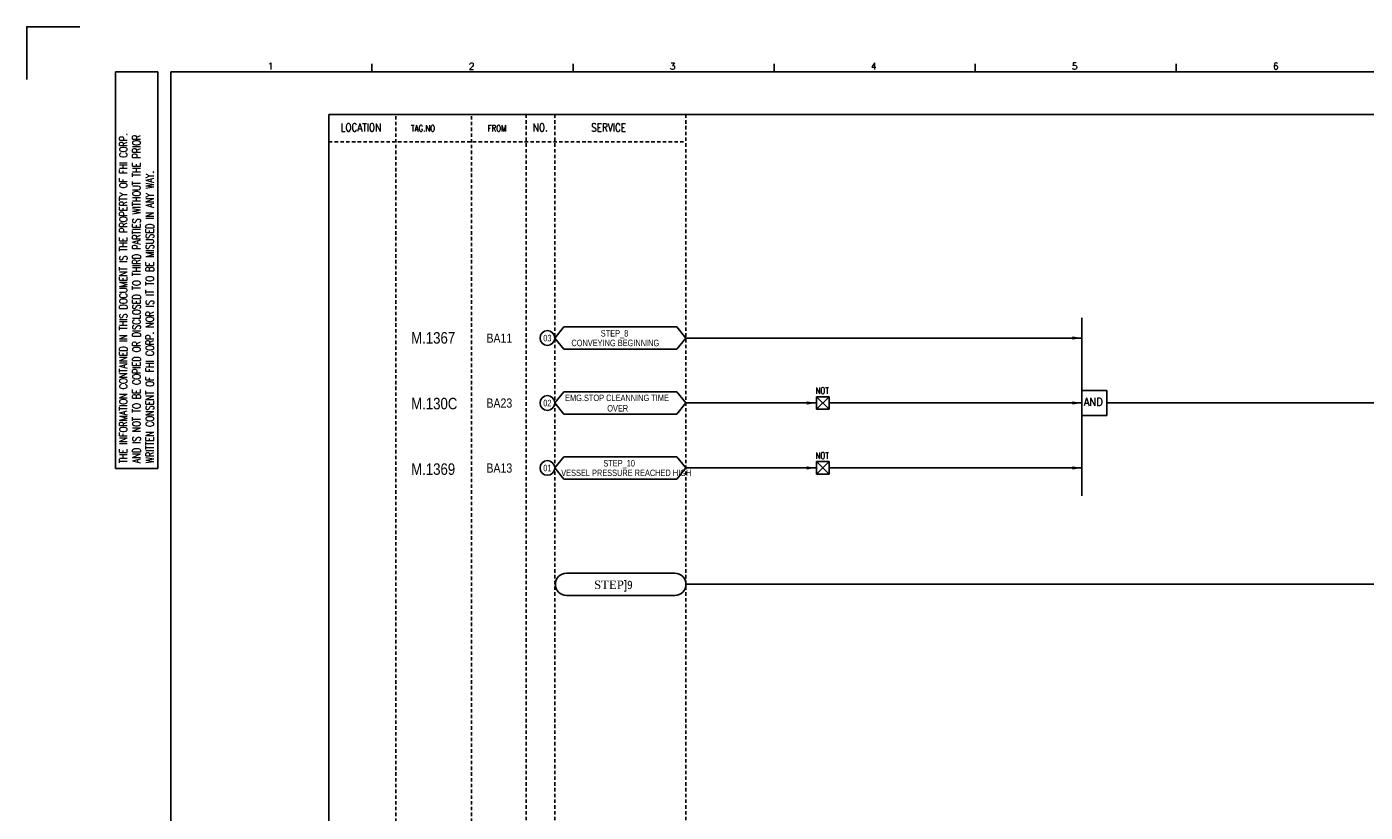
# Model space of a CAD drawing. Extents: x 1470 to 2436, y 472 to 1154.
# Tile 2 of 4: x 1470 to 2051, y 813 to 1154. Entities that reach past the tile are written whole.
import ezdxf
from ezdxf.enums import TextEntityAlignment as Align

# ---------------------------------------------------------------- set-up
doc = ezdxf.new("R2010")
doc.units = 0
doc.header["$MEASUREMENT"] = 0
doc.linetypes.add('HIDDEN', pattern=[4, 1.5, -1, 1.5])
doc.layers.get('0').update_dxf_attribs({"linetype": 'CONTINUOUS'})
doc.layers.get('DEFPOINTS').update_dxf_attribs({"linetype": 'CONTINUOUS'})
for name, color, linetype in [('CON', 4, 'CONTINUOUS'), ('DCS', 7, 'CONTINUOUS'), ('DIM', 3, 'CONTINUOUS'), ('HID', 2, 'HIDDEN'), ('圖框CON', 4, 'CONTINUOUS'), ('框線', 6, 'CONTINUOUS')]:
    doc.layers.add(name, color=color, linetype=linetype)
doc.styles.add('DAYUKP', font='complex', dxfattribs={"bigfont": 'DAYUKP.SHX'})
doc.styles.add('ROMANS', font='romans', dxfattribs={"width": 0.8})
doc.styles.add('style3', font='ARIALN.TTF')

# ---------------------------------------------------------------- blocks, each defined once
blk = doc.blocks.new('LEADER')
at = {"layer": 'CON'}
blk.add_solid([(0.85, -0.57), (0.85, -1.57), (3.85, -1.07)], dxfattribs=at)
blk = doc.blocks.new('1')
at = {"layer": 'DEFPOINTS'}
blk.add_lwpolyline([(1268.99, 689.33), (1246.02, 689.33), (1246.02, 666.36)], dxfattribs=at)
at = {"layer": '圖框CON'}
for p, q in [((1284.5, 669.81), (1302.87, 669.81)), ((1284.5, 497.52), (1284.5, 669.81)), ((1302.87, 497.52), (1302.87, 669.81)), ((1395.91, 669.85), (1395.91, 673.29)), ((1483.2, 669.85), (1483.2, 673.29)), ((1570.49, 669.85), (1570.49, 673.29)), ((1657.78, 669.85), (1657.78, 673.29)), ((1745.08, 669.85), (1745.08, 673.29)), ((1284.5, 497.52), (1302.87, 497.52))]:
    blk.add_line(p, q, dxfattribs=at)
at = {"layer": '框線'}
for p, q in [((1308.62, 669.81), (1308.62, 26.6)), ((2181.53, 669.81), (1308.62, 669.81))]:
    blk.add_line(p, q, dxfattribs=at)
at = {"style": 'DAYUKP'}
for s, p in [('1', (1350.64, 670.78)), ('2', (1437.93, 670.78)), ('3', (1525.22, 670.78)), ('4', (1612.51, 670.78)), ('5', (1699.8, 670.78)), ('6', (1787.1, 670.78))]:
    blk.add_text(s, height=2.87, dxfattribs=at).set_placement(p)
at = {"layer": 'DIM', "style": 'ROMANS', "width": 0.75}
for s, p in [('THE INFORMATION CONTAINED IN THIS DOCUMENT IS THE PROPERTY OF FHI CORP.', (1287.94, 499.82)), ('AND IS NOT TO BE COPIED OR DISCLOSED TO THIRD PARTIES WITHOUT THE PRIOR', (1293.68, 499.82)), ('WRITTEN CONSENT OF FHI CORP. NOR IS IT TO BE MISUSED IN ANY WAY.', (1299.43, 499.82))]:
    blk.add_text(s, height=3.4457, rotation=90, dxfattribs=at).set_placement(p, align=Align.MIDDLE_LEFT)

msp = doc.modelspace()

# ---------------------------------------------------------------- linework, layer by layer
at = {"layer": 'CON', "color": 6}
for p, q in [((1698.95, 1019.31), (1702.85, 1024.13)), ((1751.98, 1024.13), (1702.85, 1024.13)), ((1755.88, 1019.31), (1751.98, 1024.13)), ((1927.79, 1028.03), (1927.79, 950.74)), ((1698.95, 1019.31), (1702.85, 1014.5)), ((1755.88, 1019.31), (1751.98, 1014.5)), ((1702.85, 1014.5), (1751.98, 1014.5)), ((1698.95, 991.1), (1702.85, 995.92)), ((1751.98, 995.92), (1702.85, 995.92)), ((1755.88, 991.1), (1751.98, 995.92)), ((1812.53, 988.37), (1812.53, 993.83)), ((1817.99, 993.83), (1812.53, 988.37)), ((1812.53, 993.83), (1817.99, 988.37)), ((1812.53, 993.83), (1817.99, 993.83)), ((1817.99, 993.83), (1817.99, 988.37)), ((1927.79, 985.62), (1927.79, 996.58)), ((1938.66, 996.58), (1927.79, 996.58)), ((1938.66, 985.62), (1938.66, 996.58)), ((1698.95, 991.1), (1702.85, 986.28)), ((1755.88, 991.1), (1751.98, 986.28)), ((1817.99, 988.37), (1812.53, 988.37)), ((1702.85, 986.28), (1751.98, 986.28)), ((1938.66, 985.62), (1927.79, 985.62)), ((1698.95, 962.89), (1702.85, 967.71)), ((1751.98, 967.71), (1702.85, 967.71)), ((1755.88, 962.89), (1751.98, 967.71)), ((1812.53, 965.62), (1817.99, 965.62)), ((1812.53, 965.62), (1817.99, 960.16)), ((1817.99, 965.62), (1812.53, 960.16)), ((1812.53, 960.16), (1812.53, 965.62)), ((1817.99, 965.62), (1817.99, 960.16)), ((1698.95, 962.89), (1702.85, 958.07)), ((1755.88, 962.89), (1751.98, 958.07)), ((1817.99, 960.16), (1812.53, 960.16)), ((1702.85, 958.07), (1751.98, 958.07)), ((1751.06, 917.15), (1704, 917.15)), ((1704, 907.52), (1751.06, 907.52))]:
    msp.add_line(p, q, dxfattribs=at)
at = {"layer": 'CON'}
for p, q in [((1755.88, 1019.31), (1927.79, 1019.31)), ((1755.88, 991.1), (1812.53, 991.1)), ((1817.99, 991.1), (1927.79, 991.1)), ((2201.08, 991.1), (1938.66, 991.1)), ((1755.88, 962.89), (1812.53, 962.89)), ((1817.99, 962.89), (1927.79, 962.89)), ((2201.08, 912.34), (1755.65, 912.34))]:
    msp.add_line(p, q, dxfattribs=at)
msp.add_lwpolyline([(1600.83, 1116.39), (2314.83, 1116.39), (2314.83, 616.58), (1600.83, 616.58)], close=True, dxfattribs=at)
for centre in [(1695.73, 1019.31), (1695.73, 991.1), (1695.73, 962.89)]:
    msp.add_circle(centre, 3.21, dxfattribs=at)
at = {"layer": 'CON', "color": 6}
for centre, start, end in [((1704, 912.34), 90, 270), ((1751.06, 912.34), 270, 90)]:
    msp.add_arc(centre, 4.82, start, end, dxfattribs=at)
at = {"layer": 'HID'}
for p, q in [((1686.52, 1116.39), (1686.52, 616.56)), ((1698.95, 1116.39), (1698.95, 616.56)), ((1755.88, 1116.39), (1755.88, 616.58)), ((1629.88, 1115.69), (1629.88, 616.58)), ((1662.8, 1115.69), (1662.8, 616.58)), ((1600.83, 1104.48), (1755.88, 1104.48))]:
    msp.add_line(p, q, dxfattribs=at)

# ---------------------------------------------------------------- block references
msp.add_blockref('1', (223.64, 465.15))
at = {"layer": 'CON', "xscale": 1.4, "yscale": 1.4, "zscale": 1.4}
for p in [(1922.4, 1020.8), (1807.14, 992.59), (1922.4, 992.59), (1807.14, 964.38), (1922.4, 964.38)]:
    msp.add_blockref('LEADER', p, dxfattribs=at)

# ---------------------------------------------------------------- texts
at = {"layer": 'CON', "style": 'ROMANS', "width": 0.8}
for s, p in [('LOCATION', (1614.75, 1110.78)), ('NO.', (1692.65, 1110.78)), ('SERVICE', (1722.3, 1110.71))]:
    msp.add_text(s, height=3.5, dxfattribs=at).set_placement(p, align=Align.MIDDLE)
at = {"layer": 'CON', "style": 'ROMANS'}
for s, height, width, p in [('TAG.NO', 2.8, 0.8, (1636.49, 1108.13)), ('FROM', 2.8, 0.8, (1669.74, 1108.13)), ('NOT', 2.8, 0.8, (1812.13, 994.22)), ('AND', 3.5, 0.9, (1928.59, 988.78)), ('NOT', 2.8, 0.8, (1812.13, 966.01))]:
    msp.add_text(s, height=height, dxfattribs=dict(at, width=width)).set_placement(p, align=Align.BOTTOM_LEFT)
at = {"layer": 'CON', "style": 'style3'}
for s, p in [('BA11', (1669.24, 1019.26)), ('BA23', (1669.24, 991.05)), ('BA13', (1669.24, 962.84))]:
    msp.add_text(s, height=4, dxfattribs=at).set_placement(p, align=Align.MIDDLE_LEFT)
for s, p in [('03', (1693.92, 1017.03)), ('CONVEYING BEGINNING', (1706.13, 1014.93)), ('STEP_8', (1718.89, 1019.11)), ('EMG.STOP CLEANNING TIME ', (1703.39, 991.08)), ('02', (1693.92, 988.82)), ('OVER', (1721.69, 986.54)), ('STEP_10', (1720, 962.69)), ('01', (1693.92, 960.61)), ('VESSEL PRESSURE REACHED HIGH', (1701.71, 958.51))]:
    msp.add_text(s, height=2.8, dxfattribs=at).set_placement(p, align=Align.BOTTOM_LEFT)
at = {"layer": 'CON', "insert": (1715.97, 913.96), "char_height": 3.675, "width": 21.98, "attachment_point": 1, "style": 'style3'}
msp.add_mtext('{\\f@Batang|b0|i0|c0|p18;STEP\\fUniversalMath1 BT|b0|i0|c2|p16;]\\f細明體|b0|i0|c136|p49;9}', dxfattribs=at)
at = {"layer": 'DCS', "linetype": 'ByBlock', "style": 'style3'}
for s, p in [('M.1367', (1636.56, 1016.88)), ('M.130C', (1636.56, 988.34)), ('M.1369', (1636.56, 959.87))]:
    msp.add_text(s, height=5, dxfattribs=at).set_placement(p)

doc.saveas('drawing.dxf')
